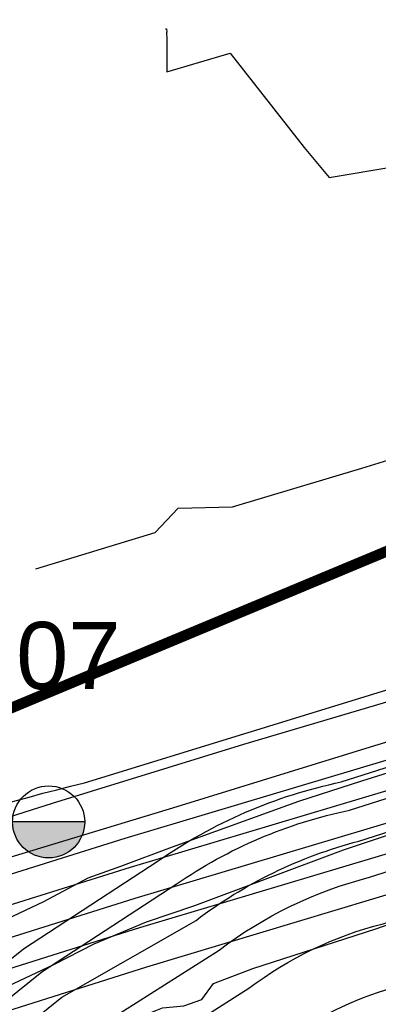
# Model space of a CAD drawing. Extents: x 158343 to 162498, y 431347 to 434500.
# Tile 99 of 248: x 159546 to 159580, y 433826 to 433918. Entities that reach past the tile are written whole.
import ezdxf

# ---------------------------------------------------------------- set-up
doc = ezdxf.new("R2010")
doc.units = 0
doc.header["$LTSCALE"] = 10
doc.header["$MEASUREMENT"] = 0
for name, color, linetype in [('000_arcering', 8, 'CONTINUOUS'), ('bestaand 008m', 8, 'CONTINUOUS'), ('bestaand 009m', 8, 'CONTINUOUS'), ('bestaand 010m', 8, 'CONTINUOUS'), ('bestaand 011m', 8, 'CONTINUOUS'), ('bestaand 012m', 8, 'CONTINUOUS'), ('bestaande dijk', 8, 'CONTINUOUS'), ('BORING-MWH-ASFALT', 7, 'CONTINUOUS'), ('def. con-hoogtelijn (index)', 8, 'CONTINUOUS'), ('nieuw007m', 8, 'CONTINUOUS'), ('nieuw008m', 8, 'CONTINUOUS'), ('nieuw009m', 8, 'CONTINUOUS'), ('nieuw010m', 8, 'CONTINUOUS'), ('nieuw011m', 8, 'CONTINUOUS'), ('nieuw012m', 8, 'CONTINUOUS')]:
    doc.layers.add(name, color=color, linetype=linetype)
doc.layers.add('000_onzichtbaar', color=8, linetype='CONTINUOUS', plot=False)
doc.layers.add('MEET', color=6, linetype='CONTINUOUS', plot=False)
doc.styles.get("Standard").update_dxf_attribs({"font": 'arial.ttf'})

# ---------------------------------------------------------------- blocks, each defined once
blk = doc.blocks.new('bestaande hoogtelijnen')
at = {"layer": 'def. con-hoogtelijn (index)'}
for p, q in [((-107.797, -149.607), (-107.724, -149.631)), ((-107.797, -149.607), (-107.724, -149.631)), ((-107.724, -149.631), (-107.697, -149.942)), ((-107.724, -149.631), (-107.697, -149.942)), ((-107.697, -149.942), (-107.698, -149.973)), ((-107.697, -149.942), (-107.698, -149.973)), ((-107.698, -149.973), (-107.676, -150.512)), ((-107.698, -149.973), (-107.676, -150.512)), ((-107.675, -150.929), (-107.692, -151.463)), ((-107.675, -150.929), (-107.692, -151.463)), ((-107.676, -150.512), (-107.672, -150.565)), ((-107.676, -150.512), (-107.672, -150.565)), ((-107.672, -150.876), (-107.675, -150.929)), ((-107.672, -150.876), (-107.675, -150.929)), ((-107.672, -150.565), (-107.672, -150.876)), ((-107.672, -150.565), (-107.672, -150.876)), ((-107.692, -151.463), (-107.692, -151.499)), ((-107.692, -151.463), (-107.692, -151.499)), ((-107.692, -151.499), (-107.692, -151.535)), ((-107.692, -151.499), (-107.692, -151.535)), ((-107.692, -151.535), (-107.672, -152.065)), ((-107.692, -151.535), (-107.672, -152.065)), ((-107.672, -152.065), (-107.668, -152.122)), ((-107.672, -152.065), (-107.668, -152.122)), ((-107.671, -153.621), (-101.806, -151.885)), ((-107.671, -153.621), (-101.806, -151.885)), ((-101.806, -151.885), (-94.919, -160.657)), ((-101.806, -151.885), (-94.919, -160.657)), ((-107.672, -152.49), (-107.691, -153.018)), ((-107.672, -152.49), (-107.691, -153.018)), ((-107.691, -153.018), (-107.69, -153.056)), ((-107.691, -153.018), (-107.69, -153.056)), ((-107.667, -152.433), (-107.672, -152.49)), ((-107.667, -152.433), (-107.672, -152.49)), ((-107.668, -152.122), (-107.667, -152.433)), ((-107.668, -152.122), (-107.667, -152.433)), ((-107.69, -153.056), (-107.691, -153.094)), ((-107.69, -153.056), (-107.691, -153.094)), ((-107.691, -153.094), (-107.671, -153.621)), ((-107.691, -153.094), (-107.671, -153.621)), ((-94.919, -160.657), (-92.584, -163.474)), ((-94.919, -160.657), (-92.584, -163.474)), ((-92.584, -163.474), (-86.485, -162.435)), ((-92.584, -163.474), (-86.485, -162.435)), ((-89.547, -190.526), (-78.504, -187.078)), ((-89.547, -190.526), (-78.504, -187.078)), ((-89.547, -190.526), (-78.504, -187.078)), ((-101.586, -194.098), (-89.547, -190.526)), ((-101.586, -194.098), (-89.547, -190.526)), ((-101.586, -194.098), (-89.547, -190.526)), ((-108.768, -196.507), (-106.633, -194.225)), ((-108.768, -196.507), (-106.633, -194.225)), ((-108.768, -196.507), (-106.633, -194.225)), ((-106.633, -194.225), (-101.586, -194.098)), ((-106.633, -194.225), (-101.586, -194.098)), ((-106.633, -194.225), (-101.586, -194.098)), ((-119.852, -199.872), (-108.768, -196.507)), ((-119.852, -199.872), (-108.768, -196.507)), ((-119.852, -199.872), (-108.768, -196.507)), ((-119.852, -199.872), (-119.852, -199.872)), ((-119.852, -199.872), (-119.852, -199.872)), ((-119.852, -199.872), (-119.852, -199.872))]:
    blk.add_line(p, q, dxfattribs=at)
blk = doc.blocks.new('BO-ASFALT')
at = {"layer": 'BORING-MWH-ASFALT', "linetype": 'Continuous'}
blk.add_hatch(color=256, dxfattribs=at).paths.add_polyline_path([(1.341, 0), (-1.341, 0, 1)])
at = {"layer": 'BORING-MWH-ASFALT'}
blk.add_line((1.341, 0), (-1.341, 0), dxfattribs=at)
at = {"layer": 'BORING-MWH-ASFALT', "linetype": 'Continuous'}
blk.add_line((1.341, 0), (-1.341, 0), dxfattribs=at)
at = {"layer": 'BORING-MWH-ASFALT'}
blk.add_circle((0, 0), 1.341, dxfattribs=at)
blk.add_attdef('BNO', (-1.355, 2.177), '', height=2.5, dxfattribs=at)

msp = doc.modelspace()

# ---------------------------------------------------------------- linework, layer by layer
at = {"layer": '000_onzichtbaar', "flags": 128}
for points in [[(159485.39, 433796.62), (159487.58, 433797.76), (159489.59, 433798.6), (159491.72, 433799.74), (159494.6, 433801.33), (159497.42, 433803.91), (159501.86, 433806.67), (159504.23, 433808.68), (159508.19, 433811.98), (159514.28, 433815.91), (159520.4, 433820.02), (159526.4, 433823.74), (159533.75, 433828.6), (159538.94, 433831.24), (159544.07, 433833.43), (159548.69, 433835.59), (159552.8, 433837.78), (159555.83, 433838.89), (159560.66, 433840.69), (159572.39, 433844.92), (159578.27, 433846.81), (159583.31, 433848.4)], [(159485.39, 433796.62), (159487.58, 433797.76), (159489.59, 433798.6), (159491.72, 433799.74), (159494.6, 433801.33), (159497.42, 433803.91), (159501.86, 433806.67), (159504.23, 433808.68), (159508.19, 433811.98), (159514.28, 433815.91), (159520.4, 433820.02), (159526.4, 433823.74), (159533.75, 433828.6), (159538.94, 433831.24), (159544.07, 433833.43), (159548.69, 433835.59), (159552.8, 433837.78), (159555.83, 433838.89), (159560.66, 433840.69), (159572.39, 433844.92), (159578.27, 433846.81), (159583.31, 433848.4)], [(159485.87, 433789.6), (159488.72, 433791.52), (159491.66, 433792.99), (159495.29, 433794.55), (159497.84, 433796.26), (159502.67, 433799.47), (159509.12, 433803.76), (159516.92, 433810.51), (159524.66, 433815.58), (159534.35, 433821.4), (159538.97, 433824.37), (159544.25, 433827.22), (159549.62, 433829.74), (159553.37, 433831.66), (159558.23, 433833.7), (159562.73, 433835.23), (159576.56, 433840.39), (159587.51, 433844.05)], [(159485.87, 433789.6), (159488.72, 433791.52), (159491.66, 433792.99), (159495.29, 433794.55), (159497.84, 433796.26), (159502.67, 433799.47), (159509.12, 433803.76), (159516.92, 433810.51), (159524.66, 433815.58), (159534.35, 433821.4), (159538.97, 433824.37), (159544.25, 433827.22), (159549.62, 433829.74), (159553.37, 433831.66), (159558.23, 433833.7), (159562.73, 433835.23), (159576.56, 433840.39), (159587.51, 433844.05)], [(159482.636, 433779.368), (159488.413, 433782.111), (159495.204, 433785.33), (159501.001, 433788.924), (159506.747, 433793.187), (159515.537, 433799.497), (159523.647, 433805.369), (159529.459, 433809.248), (159535.73, 433813.247), (159539.181, 433816.134), (159545.613, 433819.288), (159551.483, 433822.318), (159559.11, 433825.46), (159559.712, 433825.693), (159561.691, 433825.87), (159563.37, 433826.475), (159564.475, 433827.96), (159568.11, 433829.359), (159579.551, 433833.035), (159599.685, 433840.103)]]:
    msp.add_lwpolyline(points, dxfattribs=at)
at = {"layer": 'bestaand 008m'}
msp.add_lwpolyline([(159226.905, 433675.163), (159248.422, 433677.919, 0.015118), (159287.105, 433688.407, 0.006661), (159314.35, 433698.207, 0.026737), (159357.316, 433717.171), (159389.951, 433735.938, 0.00482), (159407.44, 433746.122), (159417.535, 433754.401), (159433.284, 433765.313), (159451.189, 433774.836), (159468.354, 433781.059), (159485.283, 433788.578), (159498.416, 433797.068), (159502.727, 433800.582), (159520.731, 433813.222, -0.069995), (159539.049, 433823.428), (159558.253, 433829.494), (159593.287, 433840.053), (159628.09, 433851.031), (159653.122, 433858.701), (159670.831, 433863.78), (159687.638, 433867.361)], format="xyb", dxfattribs=at)
at = {"layer": 'bestaand 009m'}
msp.add_lwpolyline([(159225.546, 433678.194), (159247.13, 433681.201, 0.015084), (159286.026, 433691.737, 0.006644), (159313.116, 433701.482, 0.026661), (159355.62, 433720.235), (159371.88, 433729.316), (159388.27, 433739.735, 0.038795), (159405.686, 433753.721), (159414.972, 433760.512), (159430.845, 433771.487), (159449.101, 433780.317), (159466.492, 433785.878), (159483.696, 433792.743), (159497.146, 433800.723), (159501.41, 433803.936), (159520.07, 433816.958, -0.069995), (159538.407, 433827.13), (159557.623, 433833.161), (159592.676, 433843.655), (159627.499, 433854.568), (159652.546, 433862.191), (159670.264, 433867.238), (159687.078, 433870.787)], format="xyb", dxfattribs=at)
at = {"layer": 'bestaand 010m'}
msp.add_lwpolyline([(159224.169, 433681.926), (159246.085, 433685.578, 0.015052), (159284.639, 433696.018, 0.006623), (159311.529, 433705.693, 0.026561), (159353.44, 433724.176), (159385.82, 433743.672, 0.084407), (159407.65, 433758.566), (159413.668, 433763.621), (159429.819, 433773.929), (159448.072, 433782.766), (159465.46, 433788.334), (159482.662, 433795.207), (159496.108, 433803.192), (159500.462, 433806.476), (159519.624, 433819.686, -0.069995), (159537.961, 433829.858), (159557.177, 433835.888), (159592.23, 433846.382), (159627.053, 433857.296), (159652.1, 433864.919), (159669.818, 433869.966), (159686.631, 433873.515)], format="xyb", dxfattribs=at)
at = {"layer": 'bestaand 011m'}
msp.add_lwpolyline([(159686.161, 433876.388), (159669.348, 433872.839), (159651.63, 433867.792), (159626.583, 433860.169), (159591.76, 433849.255), (159556.707, 433838.761), (159537.491, 433832.731, 0.069995), (159519.154, 433822.559), (159499.136, 433809.161), (159494.931, 433805.981), (159481.496, 433797.978), (159464.303, 433791.083), (159446.923, 433785.492), (159428.681, 433776.63), (159412.55, 433766.456), (159405.742, 433761.202, -0.019527), (159383.821, 433747.163), (159350.974, 433728.812, -0.026492), (159309.677, 433710.606, -0.006598), (159283.02, 433701.014, -0.015015), (159244.865, 433690.684), (159222.55, 433685.97, 0.057891)], format="xyb", dxfattribs=at)
at = {"layer": 'bestaand 012m'}
for points in [[(159408.885, 433775.04), (159423.275, 433786.584, -0.055187), (159444.48, 433796.466), (159465.83, 433803.081, 0.041657), (159484.182, 433811.363), (159495.991, 433818.466), (159513.628, 433829.953, -0.08973), (159552.466, 433846.622), (159613.74, 433865.488), (159648.929, 433876.048), (159666.806, 433880.573), (159684.844, 433884.184), (159695.532, 433886.456), (159710.448, 433891.176), (159724.589, 433898.525), (159742.335, 433909.289), (159760.197, 433919.999), (159772.819, 433927.05, 0.271352), (159781.337, 433942.138), (159778.215, 433967.971), (159772.415, 434009.44)], [(159484.182, 433811.363), (159495.991, 433818.466), (159513.628, 433829.953, -0.08973), (159552.466, 433846.622), (159613.74, 433865.488), (159648.929, 433876.048), (159666.806, 433880.573), (159684.844, 433884.184), (159695.532, 433886.456), (159710.448, 433891.176), (159724.589, 433898.525), (159742.335, 433909.289), (159760.197, 433919.999)], [(159189.621, 433679.955, -0.059375), (159221.53, 433688.49), (159244.2, 433693.54, 0.013272), (159282.096, 433703.868, 0.006583), (159308.619, 433713.413, 0.026452), (159349.565, 433731.461), (159382.33, 433749.767, 0.019448), (159403.968, 433763.622), (159411.295, 433769.277), (159427.537, 433779.443), (159445.867, 433788.12), (159463.303, 433793.535), (159480.564, 433800.256), (159494.08, 433808.123), (159498.652, 433811.509), (159518.709, 433825.279, -0.069995), (159537.046, 433835.451), (159556.262, 433841.482), (159591.315, 433851.975), (159626.138, 433862.889), (159651.185, 433870.512), (159668.903, 433875.559), (159685.717, 433879.108)]]:
    msp.add_lwpolyline(points, format="xyb", dxfattribs=at)
at = {"layer": 'bestaande dijk', "flags": 128}
for points in [[(159659.06, 433874.354), (159647.07, 433870.747), (159633.216, 433866.549), (159614.713, 433860.838), (159600.013, 433856.314), (159579.45, 433850.091), (159561.037, 433844.4), (159542.81, 433838.884), (159538.912, 433837.616)], [(159531.247, 433838.572), (159536.961, 433840.757), (159549.496, 433844.75), (159567.269, 433850.222), (159583.319, 433854.985), (159599.882, 433860.195), (159614.031, 433864.531), (159622.523, 433867.138)]]:
    msp.add_lwpolyline(points, dxfattribs=at)
at = {"layer": 'MEET', "const_width": 1}
msp.add_lwpolyline([(159217.958, 434088.846), (159435.98, 434020.252), (159504.62, 433836.46), (159784.943, 433953.55), (159866.414, 433734.327), (159822.396, 433519.026), (159655.904, 433512.456), (159222.147, 433324.124), (159221.051, 433289.085), (159066.142, 433159.952), (158988.578, 433123.001), (158887.875, 433065.241), (158810.463, 433043.05), (158594.735, 433280.892), (158643.686, 433366.243), (158736.008, 433394.891), (158840.951, 433432.099), (158907.599, 433472.413), (158902.406, 433599.513), (159112.888, 433678.639), (159214.784, 433765.28), (159227.573, 433847.097)], close=True, dxfattribs=at)
at = {"layer": 'nieuw007m', "flags": 128}
msp.add_lwpolyline([(159470.261, 433770.75), (159496.862, 433780.512, 0.070329), (159531.376, 433796.341), (159547.301, 433806.275), (159558.845, 433814.778), (159571.417, 433822.766, -0.101033), (159581.905, 433827.758), (159602.646, 433834.381), (159629.373, 433842.639), (159669.281, 433851.894), (159696.679, 433858.637), (159717.675, 433866.011), (159735.999, 433876.591), (159755.999, 433889.802), (159774.186, 433900.491), (159785.187, 433906.45)], format="xyb", dxfattribs=at)
at = {"layer": 'nieuw008m', "flags": 128}
msp.add_lwpolyline([(159469.307, 433776.175), (159495.467, 433786.357, 0.070105), (159528.351, 433801.526), (159543.824, 433811.178), (159555.101, 433819.467), (159567.742, 433827.509, -0.099896), (159580.231, 433833.524), (159600.926, 433840.131), (159628.055, 433848.498), (159668.026, 433857.765), (159694.964, 433864.394), (159715.159, 433871.487), (159732.843, 433881.696), (159752.823, 433894.895), (159771.236, 433905.717), (159782.329, 433911.726)], format="xyb", dxfattribs=at)
at = {"layer": 'nieuw009m', "flags": 128}
msp.add_lwpolyline([(159468.591, 433780.619), (159494.496, 433790.765, 0.069755), (159526.085, 433805.416), (159541.216, 433814.854), (159552.294, 433822.983), (159564.983, 433831.065, -0.09922), (159578.964, 433837.844), (159599.635, 433844.444), (159627.067, 433852.892), (159667.085, 433862.167), (159693.678, 433868.712), (159713.272, 433875.594), (159730.475, 433885.526), (159750.442, 433898.715), (159769.024, 433909.636), (159780.186, 433915.683)], format="xyb", dxfattribs=at)
at = {"layer": 'nieuw010m', "flags": 128}
msp.add_lwpolyline([(159468.035, 433784.075), (159494.016, 433794.232, 0.067566), (159524.324, 433808.443), (159539.187, 433817.714), (159550.369, 433826.685), (159562.836, 433833.829, -0.098769), (159577.973, 433841.203), (159598.631, 433847.799), (159626.298, 433856.31), (159666.353, 433865.592), (159692.677, 433872.07), (159711.805, 433878.788), (159728.634, 433888.504), (159748.589, 433901.686), (159767.303, 433912.685), (159778.518, 433918.76)], format="xyb", dxfattribs=at)
at = {"layer": 'nieuw011m', "flags": 128}
msp.add_lwpolyline([(159467.557, 433787.037), (159493.083, 433797.13, 0.069216), (159522.816, 433811.037), (159537.449, 433820.166), (159548.497, 433829.029), (159560.994, 433837.197, -0.10076), (159577.12, 433844.08), (159597.771, 433850.674), (159625.639, 433859.239), (159665.726, 433868.527), (159691.82, 433874.949), (159710.547, 433881.526), (159727.056, 433891.057), (159747.001, 433904.232), (159765.828, 433915.298), (159777.089, 433921.398)], format="xyb", dxfattribs=at)
at = {"layer": 'nieuw012m', "flags": 128}
msp.add_lwpolyline([(159467.12, 433789.753), (159492.605, 433799.84, 0.06873), (159521.435, 433813.417), (159535.855, 433822.413), (159546.782, 433831.178), (159559.305, 433839.367, -0.10035), (159576.336, 433846.717), (159596.982, 433853.31), (159625.035, 433861.924), (159665.151, 433871.217), (159691.034, 433877.587), (159709.394, 433884.036), (159725.609, 433893.397), (159745.546, 433906.567), (159775.78, 433923.816)], format="xyb", dxfattribs=at)

# ---------------------------------------------------------------- block references
at = {"layer": '000_arcering'}
msp.add_blockref('bestaande hoogtelijnen', (159667.804, 434066.432), dxfattribs=at)
at = {"layer": 'BORING-MWH-ASFALT'}
ref = msp.add_blockref('BO-ASFALT', (159549.129, 433842.997), dxfattribs=dict(at, xscale=2.5, yscale=2.5, zscale=2.5))
ref.add_attrib('BNO', 'H07', (159539.803, 433855.356), dxfattribs={"height": 6.25})

doc.saveas('drawing.dxf')
